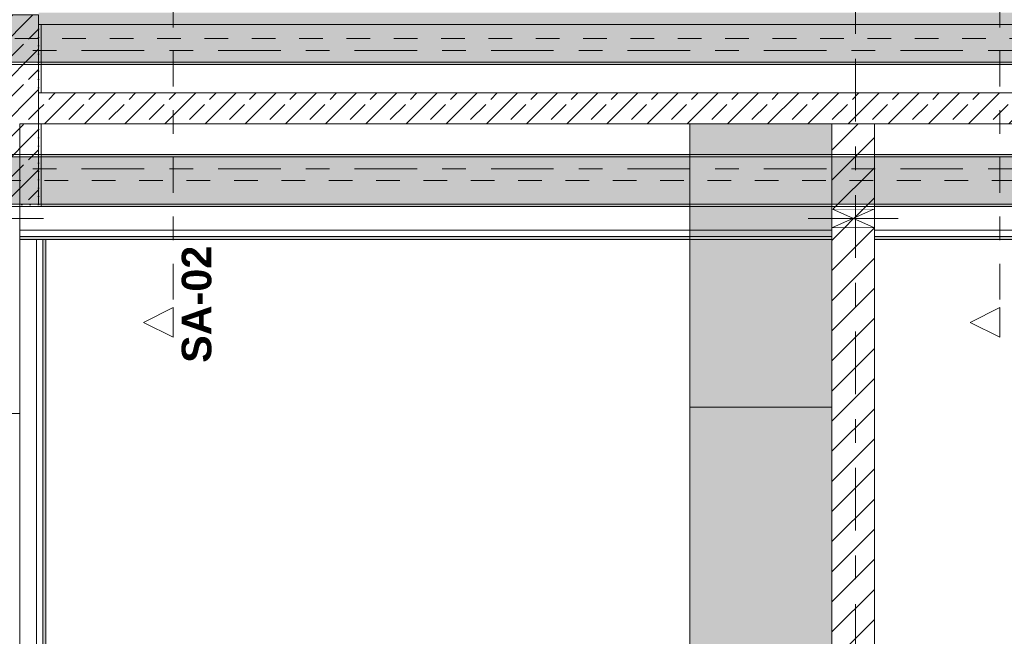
# Model space of a CAD drawing. Header units: metres. Extents: x -3.6 to 84.5, y -11 to 16.8.
# Tile 129 of 256: x 25.8 to 30, y 3.4 to 6. Entities that reach past the tile are written whole.
import ezdxf

# ---------------------------------------------------------------- set-up
doc = ezdxf.new("R2010")
doc.units = ezdxf.units.M
doc.header["$MEASUREMENT"] = 0
for name, pattern in [('Achse', [0.2, 0.1, -0.05, 0, -0.05]), ('Schnittlinie', [0.3, 0.15, -0.075, 0, -0.075]), ('Strichlinie doppelt', [0.546806, 0.264583, -0.105833, 0.070556, -0.105833]), ('Wipeout_Contour', [1, 0, -1])]:
    doc.linetypes.add(name, pattern=pattern)
for name, color, linetype in [('203 - Marker.Schnitt - Ausbaudetail SA', 7, 'Continuous'), ('451 - Universal.Achsen Raster', 7, 'Continuous'), ('605 - Struktur.Wand Innen', 7, 'Continuous'), ('607 - Struktur.Stütze', 7, 'Continuous'), ('608 - Struktur.Träger', 7, 'Continuous'), ('701 - Einrichtung.Möbel', 7, 'Continuous'), ('Abbruch_605 - Struktur.Wand Innen', 7, 'Continuous'), ('Neubau_605 - Struktur.Wand Innen', 7, 'Continuous'), ('Neubau_653 - Abdeckung.TB Verkofferung', 7, 'Continuous')]:
    doc.layers.add(name, color=color, linetype=linetype)
doc.styles.add('ERSTELLTER_STIL_1', font='txt')
doc.linetypes.add('Abbruch 1', pattern='A,0,[1,2022.0244.A_L5A-PL04.04_iB_Deckenspiegel 2.OG1.Shx,S=0.001984,R=0,X=0,Y=0],-0.25,0', length=0.25)
pattern_1 = [(45, (0, 0), (-0.01767767, 0.01767767), [0, -0.025])]
pattern_2 = [(45, (0, 0), (-0.08485281, 0.08485281), []), (45, (-0.04243, 0.04243), (-0.08485281, 0.08485281), [0.09, -0.03])]
pattern_3 = [(45, (0, 0), (-0.0636396, 0.0636396), [])]

msp = doc.modelspace()

# ---------------------------------------------------------------- hatches: boundary and pattern name
at = {"layer": '605 - Struktur.Wand Innen', "linetype": 'Continuous', "lineweight": 0, "true_color": 0x000000}
h = msp.add_hatch(dxfattribs=at)
h.set_pattern_fill('Beton__Stahlbeton_0001', color=18, style=0, pattern_type=2)
h.set_pattern_definition(pattern_2)
h.paths.add_polyline_path([(32.77, 5.6705), (25.88, 5.6705), (25.88, 5.5395), (32.77, 5.5395)])
at = {"layer": '607 - Struktur.Stütze', "linetype": 'Continuous', "lineweight": 0, "true_color": 0x000000}
h = msp.add_hatch(dxfattribs=at)
h.set_pattern_fill('Beton__Stahlbeton_0001', color=18, style=0, pattern_type=2)
h.set_pattern_definition(pattern_2)
h.paths.add_polyline_path([(25.58, 5.2), (25.88, 5.2), (25.88, 6), (25.58, 6)])
h = msp.add_hatch(dxfattribs=at)
h.set_pattern_fill('Gips_0001', color=18, style=0, pattern_type=2)
h.set_pattern_definition(pattern_1)
h.paths.add_polyline_path([(25.89, 5.96), (25.88, 5.96), (25.88, 5.6705), (25.89, 5.6705)])
h = msp.add_hatch(dxfattribs=at)
h.set_pattern_fill('Gips_0001', color=18, style=0, pattern_type=2)
h.set_pattern_definition(pattern_1)
h.paths.add_polyline_path([(25.8, 5.2), (25.8, 5.19), (25.89, 5.19), (25.89, 5.5395), (25.88, 5.5395), (25.88, 5.2)])
at = {"layer": '608 - Struktur.Träger', "linetype": 'Continuous', "lineweight": 0, "true_color": 0x000000}
h = msp.add_hatch(dxfattribs=at)
h.set_pattern_fill('Beton__Stahlbeton_0001', color=18, style=0, pattern_type=2)
h.set_pattern_definition(pattern_2)
h.paths.add_polyline_path([(0.69, 6), (0.38, 6), (0.38, 5.8), (0.69, 5.8), (7.57, 5.8), (7.89, 5.8), (11.17, 5.8), (11.49, 5.8), (18.37, 5.8), (18.69, 5.8), (22.06, 5.8), (22.19, 5.8), (25.57, 5.8), (25.89, 5.8), (32.77, 5.8), (33.09, 5.8), (36.465, 5.8), (36.605, 5.8), (39.97, 5.8), (40.29, 5.8), (47.17, 5.8), (47.49, 5.8), (50.85, 5.8), (51.02, 5.8), (54.37, 5.8), (54.69, 5.8), (58.07, 5.8), (58.205, 5.8), (61.57, 5.8), (61.88, 5.8), (61.88, 6), (61.57, 6), (54.69, 6), (54.37, 6), (50.9625, 6), (50.8975, 6), (47.49, 6), (47.17, 6), (40.29, 6), (39.97, 6), (33.09, 6), (25.57, 6), (18.69, 6), (18.37, 6), (14.945, 6), (14.88, 6), (11.49, 6), (11.17, 6), (7.89, 6), (7.57, 6)])
h = msp.add_hatch(dxfattribs=at)
h.set_pattern_fill('Gips_0001', color=18, style=0, pattern_type=2)
h.set_pattern_definition(pattern_1)
h.paths.add_polyline_path([(25.89, 5.8), (25.89, 5.79), (32.77, 5.79), (32.77, 5.8)])
at = {"layer": '701 - Einrichtung.Möbel', "linetype": 'Continuous', "lineweight": 0, "true_color": 0x3a3a3a}
msp.add_hatch(color=250, dxfattribs=at).paths.add_polyline_path([(28.63, 5.5395), (28.63, 3.144), (29.23, 3.144), (29.23, 5.5395)])
at = {"layer": 'Abbruch_605 - Struktur.Wand Innen', "linetype": 'Continuous', "lineweight": 0, "true_color": 0x000000}
h = msp.add_hatch(dxfattribs=at)
h.set_pattern_fill('Holz__Sperrholz_2_0001', color=18, style=0, pattern_type=2)
h.set_pattern_definition([(0, (0, 0), (0, 0.065), []), (45, (0, 0), (-0.13, 0.13), [0.0919239, -0.0919239]), (45, (0.065, 0), (-0.13, 0.13), [0.0919239, -0.0919239]), (45, (0.13, 0), (-0.13, 0.13), [0.0919239, -0.0919239]), (45, (0.195, 0), (-0.13, 0.13), [0.0919239, -0.0919239]), (315, (0, 0), (0.13, 0.13), [0.0919239, -0.0919239]), (315, (0.065, 0), (0.13, 0.13), [0.0919239, -0.0919239]), (315, (0.13, 0), (0.13, 0.13), [0.0919239, -0.0919239]), (315, (0.195, 0), (0.13, 0.13), [0.0919239, -0.0919239])])
h.paths.add_polyline_path([(25.88, 6), (25.88, 6), (25.88, 5.96), (32.78, 5.96), (32.78, 6.01), (25.88, 6.01)])
h = msp.add_hatch(dxfattribs=at)
h.set_pattern_fill('MW_Ziegel_0001', color=18, style=0, pattern_type=2)
h.set_pattern_definition(pattern_3)
h.paths.add_polyline_path([(29.23, 5.18), (29.32, 5.14), (29.41, 5.18)])
h = msp.add_hatch(dxfattribs=at)
h.set_pattern_fill('MW_Ziegel_0001', color=18, style=0, pattern_type=2)
h.set_pattern_definition(pattern_3)
h.paths.add_polyline_path([(29.23, 5.1), (29.41, 5.1), (29.32, 5.14)])
at = {"layer": 'Neubau_653 - Abdeckung.TB Verkofferung', "linetype": 'Continuous', "lineweight": 0, "true_color": 0x000000}
h = msp.add_hatch(dxfattribs=at)
h.set_pattern_fill('Gips_0001', color=18, style=0, pattern_type=2)
h.set_pattern_definition(pattern_1)
h.paths.add_polyline_path([(25.91, 1.01), (25.91, 5.0505), (25.8975, 5.0505), (25.8975, 1.01)])
h = msp.add_hatch(dxfattribs=at)
h.set_pattern_fill('Gips_0001', color=18, style=0, pattern_type=2)
h.set_pattern_definition(pattern_1)
h.paths.add_polyline_path([(29.41, 5.0505), (33.09, 5.0505), (33.09, 5.063), (29.41, 5.063)])

# ---------------------------------------------------------------- linework, layer by layer
at = {"layer": '203 - Marker.Schnitt - Ausbaudetail SA', "color": 7, "linetype": 'Schnittlinie', "lineweight": 13}
for p, q in [((26.4478, 6.2975), (26.4478, 4.763)), ((29.9393, 6.2975), (29.9393, 4.763))]:
    msp.add_line(p, q, dxfattribs=at)
at = {"layer": '451 - Universal.Achsen Raster', "color": 160, "linetype": 'Strichlinie doppelt', "lineweight": 9, "true_color": 0x3232ff}
msp.add_line((64.935, 5.85), (-3.175, 5.85), dxfattribs=at)
at = {"layer": '605 - Struktur.Wand Innen', "color": 7, "linetype": 'Continuous', "lineweight": 18}
msp.add_line((25.8, 4.315), (25.66, 4.315), dxfattribs=at)
at = {"layer": '605 - Struktur.Wand Innen', "color": 7, "linetype": 'Continuous', "lineweight": 18, "flags": 128}
for points in [[(32.77, 5.6705), (25.88, 5.6705)], [(25.88, 5.5395), (32.77, 5.5395)], [(25.8, 5.18), (25.8, 5.2)], [(25.8, 4.315), (25.8, 5.1)]]:
    msp.add_lwpolyline(points, dxfattribs=at)
at = {"layer": '607 - Struktur.Stütze', "color": 7, "linetype": 'Continuous', "lineweight": 13, "flags": 128}
msp.add_lwpolyline([(25.58, 5.2), (25.88, 5.2), (25.88, 6), (25.58, 6)], close=True, dxfattribs=at)
at = {"layer": '607 - Struktur.Stütze', "color": 7, "linetype": 'Continuous', "lineweight": 5, "flags": 128}
for points in [[(25.89, 5.6705), (25.89, 5.96)], [(25.8, 5.19), (25.89, 5.19), (25.89, 5.5395)]]:
    msp.add_lwpolyline(points, dxfattribs=at)
at = {"layer": '608 - Struktur.Träger', "color": 7, "linetype": 'Achse', "lineweight": 9}
msp.add_line((0.38, 5.9), (61.88, 5.9), dxfattribs=at)
at = {"layer": '608 - Struktur.Träger', "color": 7, "linetype": 'Continuous', "lineweight": 13}
for p, q in [((0.38, 5.79), (61.88, 5.79)), ((25.89, 5.4), (25.57, 5.4))]:
    msp.add_line(p, q, dxfattribs=at)
at = {"layer": '608 - Struktur.Träger', "color": 7, "linetype": 'Continuous', "lineweight": 5}
for p, q in [((25.89, 5.8), (25.89, 5.79)), ((32.77, 5.79), (25.89, 5.79)), ((25.89, 5.41), (25.89, 5.4)), ((25.89, 5.2), (25.89, 5.19))]:
    msp.add_line(p, q, dxfattribs=at)
at = {"layer": '608 - Struktur.Träger', "color": 7, "linetype": 'Continuous', "lineweight": 13, "flags": 128}
msp.add_lwpolyline([(50.85, 5.8), (47.49, 5.8), (47.17, 5.8), (40.29, 5.8), (39.97, 5.8), (36.605, 5.8), (36.465, 5.8), (33.09, 5.8), (32.77, 5.8), (25.89, 5.8), (25.57, 5.8), (22.19, 5.8), (22.06, 5.8), (18.69, 5.8), (18.37, 5.8), (11.49, 5.8), (11.17, 5.8), (7.89, 5.8), (7.57, 5.8), (0.69, 5.8), (0.38, 5.8)], dxfattribs=at)
at = {"layer": '701 - Einrichtung.Möbel', "color": 7, "linetype": 'Continuous', "lineweight": 5, "true_color": 0xebebeb}
msp.add_line((28.63, 4.3417), (29.23, 4.3417), dxfattribs=at)
at = {"layer": '701 - Einrichtung.Möbel', "color": 7, "linetype": 'Continuous', "lineweight": 5, "true_color": 0xebebeb, "flags": 128}
msp.add_lwpolyline([(28.63, 5.5395), (28.63, 3.144), (29.23, 3.144), (29.23, 5.5395)], close=True, dxfattribs=at)
at = {"layer": 'Abbruch_605 - Struktur.Wand Innen', "color": 7, "linetype": 'Abbruch 1', "lineweight": 18}
for p, q in [((29.41, 5.18), (29.23, 5.18)), ((29.23, 5.1), (29.41, 5.1))]:
    msp.add_line(p, q, dxfattribs=at)
at = {"layer": 'Abbruch_605 - Struktur.Wand Innen', "color": 160, "linetype": 'Abbruch 1', "lineweight": 5, "true_color": 0x3232ff}
for p, q in [((25.56, 5.14), (25.9, 5.14)), ((25.56, 5.14), (25.9, 5.14)), ((29.13, 5.14), (29.51, 5.14)), ((29.13, 5.14), (29.51, 5.14))]:
    msp.add_line(p, q, dxfattribs=at)
at = {"layer": 'Abbruch_605 - Struktur.Wand Innen', "color": 7, "linetype": 'Abbruch 1', "lineweight": 18, "flags": 128}
for points in [[(25.88, 5.96), (32.78, 5.96)], [(25.8, 5.1), (25.8, 5.18)], [(29.23, 5.18), (29.23, 5.1)], [(29.41, 5.1), (29.41, 5.18)]]:
    msp.add_lwpolyline(points, dxfattribs=at)
at = {"layer": 'Neubau_605 - Struktur.Wand Innen', "color": 1, "linetype": 'Continuous', "lineweight": 9}
for p, q in [((29.23, 5.1), (29.41, 5.18)), ((29.23, 5.18), (29.41, 5.1))]:
    msp.add_line(p, q, dxfattribs=at)
at = {"layer": 'Neubau_653 - Abdeckung.TB Verkofferung', "color": 1, "linetype": 'Continuous', "lineweight": 9}
for p, q in [((25.8, 5.0505), (25.8, 5.5395)), ((29.41, 5.5395), (33.09, 5.5395)), ((29.41, 5.0505), (29.41, 5.5395)), ((25.8, 1.01), (25.8, 5.0505)), ((25.91, 5.0505), (25.8, 5.0505)), ((25.91, 1.01), (25.91, 5.0505)), ((29.41, 5.0505), (33.09, 5.0505))]:
    msp.add_line(p, q, dxfattribs=at)
at = {"layer": 'Neubau_653 - Abdeckung.TB Verkofferung', "color": 1, "linetype": 'Continuous', "lineweight": 5}
for p, q in [((33.09, 5.19), (29.41, 5.19)), ((33.09, 5.09), (29.41, 5.09)), ((25.8705, 5.0505), (25.8705, 1.01)), ((25.8975, 5.0505), (25.8975, 1.01)), ((25.91, 5.0505), (25.91, 1.01)), ((33.09, 5.063), (29.41, 5.063)), ((33.09, 5.0505), (29.41, 5.0505))]:
    msp.add_line(p, q, dxfattribs=at)
at = {"layer": 'Neubau_653 - Abdeckung.TB Verkofferung', "color": 1, "linetype": 'Continuous', "lineweight": 5, "flags": 128}
for points in [[(25.8, 5.19), (25.8, 5.09), (25.8, 5.063), (25.8, 5.0505)], [(29.41, 5.19), (29.41, 5.09), (29.41, 5.063), (29.41, 5.0505)], [(25.91, 5.0505), (25.8975, 5.0505), (25.8705, 5.0505)]]:
    msp.add_lwpolyline(points, dxfattribs=at)

# ---------------------------------------------------------------- texts
at = {"layer": '203 - Marker.Schnitt - Ausbaudetail SA', "color": 7, "lineweight": 13, "insert": (26.6111, 5.0246), "char_height": 0.125, "attachment_point": 9, "rotation": 90, "style": 'ERSTELLTER_STIL_1'}
msp.add_mtext('\\A1;{\\pqr;\\pt0;\\fArial|b1|i0|c0|p38;SA-02}', dxfattribs=at)

# ---------------------------------------------------------------- next in the draw order: wipeouts: each hides what was drawn before it
at = {"color": 254, "linetype": 'Wipeout_Contour', "lineweight": 0, "ltscale": 79.979405}
msp.add_wipeout([(26.4478, 4.638), (26.4478, 4.763), (26.3228, 4.7005)], dxfattribs=at).dxf.layer = '203 - Marker.Schnitt - Ausbaudetail SA'
at = {"color": 254, "linetype": 'Wipeout_Contour', "lineweight": 0, "ltscale": 90.307568}
msp.add_wipeout([(29.9393, 4.638), (29.9393, 4.763), (29.8143, 4.7005)], dxfattribs=at).dxf.layer = '203 - Marker.Schnitt - Ausbaudetail SA'
at = {"color": 254, "linetype": 'Wipeout_Contour', "lineweight": 0, "ltscale": 119.239131}
msp.add_wipeout([(29.41, 5.5395), (29.23, 5.5395), (29.23, 5.18), (29.41, 5.18)], dxfattribs=at).dxf.layer = '605 - Struktur.Wand Innen'
at = {"color": 254, "linetype": 'Wipeout_Contour', "lineweight": 0, "ltscale": 118.179072}
msp.add_wipeout([(29.41, 5.1), (29.23, 5.1), (29.23, 0.7), (29.41, 0.7)], dxfattribs=at).dxf.layer = '605 - Struktur.Wand Innen'

# ---------------------------------------------------------------- next in the draw order: hatches: boundary and pattern name
at = {"layer": '605 - Struktur.Wand Innen', "linetype": 'Continuous', "lineweight": 0, "true_color": 0x000000}
h = msp.add_hatch(dxfattribs=at)
h.set_pattern_fill('MW_Ziegel_0001', color=18, style=0, pattern_type=2)
h.set_pattern_definition(pattern_3)
h.paths.add_polyline_path([(29.41, 5.5395), (29.23, 5.5395), (29.23, 5.18), (29.41, 5.18)])
h = msp.add_hatch(dxfattribs=at)
h.set_pattern_fill('MW_Ziegel_0001', color=18, style=0, pattern_type=2)
h.set_pattern_definition(pattern_3)
h.paths.add_polyline_path([(29.41, 5.1), (29.23, 5.1), (29.23, 0.7), (29.41, 0.7)])
at = {"layer": '608 - Struktur.Träger', "linetype": 'Continuous', "lineweight": 0, "true_color": 0x000000}
h = msp.add_hatch(dxfattribs=at)
h.set_pattern_fill('Gips_0001', color=18, style=0, pattern_type=2)
h.set_pattern_definition(pattern_1)
h.paths.add_polyline_path([(29.23, 5.41), (25.89, 5.41), (25.89, 5.4), (29.23, 5.4)])
h = msp.add_hatch(dxfattribs=at)
h.set_pattern_fill('Gips_0001', color=18, style=0, pattern_type=2)
h.set_pattern_definition(pattern_1)
h.paths.add_polyline_path([(29.41, 5.41), (29.41, 5.4), (32.77, 5.4), (32.77, 5.41)])
h = msp.add_hatch(dxfattribs=at)
h.set_pattern_fill('Beton__Stahlbeton_0001', color=18, style=0, pattern_type=2)
h.set_pattern_definition(pattern_2)
h.paths.add_polyline_path([(14.5051, 5.2), (18.37, 5.2), (18.69, 5.2), (22.06, 5.2), (22.19, 5.2), (25.57, 5.2), (25.89, 5.2), (29.23, 5.2), (29.41, 5.2), (32.77, 5.2), (33.09, 5.2), (36.465, 5.2), (36.605, 5.2), (39.97, 5.2), (40.29, 5.2), (47.17, 5.2), (47.49, 5.2), (50.85, 5.2), (51.02, 5.2), (54.37, 5.2), (54.69, 5.2), (58.07, 5.2), (58.205, 5.2), (61.57, 5.2), (61.88, 5.2), (61.88, 5.4), (61.57, 5.4), (58.205, 5.4), (58.07, 5.4), (54.69, 5.4), (54.37, 5.4), (51.02, 5.4), (50.85, 5.4), (47.49, 5.4), (47.17, 5.4), (40.29, 5.4), (39.97, 5.4), (36.605, 5.4), (36.465, 5.4), (33.09, 5.4), (32.77, 5.4), (29.41, 5.4), (29.23, 5.4), (25.89, 5.4), (25.57, 5.4), (22.19, 5.4), (22.06, 5.4), (18.69, 5.4), (18.37, 5.4), (14.5051, 5.4)])
h = msp.add_hatch(dxfattribs=at)
h.set_pattern_fill('Gips_0001', color=18, style=0, pattern_type=2)
h.set_pattern_definition(pattern_1)
h.paths.add_polyline_path([(25.89, 5.19), (29.23, 5.19), (29.23, 5.2), (25.89, 5.2)])
h = msp.add_hatch(dxfattribs=at)
h.set_pattern_fill('Gips_0001', color=18, style=0, pattern_type=2)
h.set_pattern_definition(pattern_1)
h.paths.add_polyline_path([(32.77, 5.2), (29.41, 5.2), (29.41, 5.19), (32.77, 5.19)])
at = {"layer": 'Neubau_653 - Abdeckung.TB Verkofferung', "linetype": 'Continuous', "lineweight": 0, "true_color": 0x000000}
h = msp.add_hatch(dxfattribs=at)
h.set_pattern_fill('Gips_0001', color=18, style=0, pattern_type=2)
h.set_pattern_definition(pattern_1)
h.paths.add_polyline_path([(25.8, 5.0505), (29.23, 5.0505), (29.23, 5.063), (25.8, 5.063)])

# ---------------------------------------------------------------- next in the draw order: linework, layer by layer
at = {"layer": '203 - Marker.Schnitt - Ausbaudetail SA', "color": 7, "linetype": 'Continuous', "lineweight": 13, "flags": 128}
for points in [[(26.4478, 4.638), (26.4478, 4.763), (26.3228, 4.7005)], [(29.9393, 4.638), (29.9393, 4.763), (29.8143, 4.7005)]]:
    msp.add_lwpolyline(points, close=True, dxfattribs=at)
at = {"layer": '451 - Universal.Achsen Raster', "color": 160, "linetype": 'Strichlinie doppelt', "lineweight": 9, "true_color": 0x3232ff}
for p, q in [((29.33, -10.585), (29.33, 16.355)), ((64.935, 5.35), (-3.175, 5.35))]:
    msp.add_line(p, q, dxfattribs=at)
at = {"layer": '605 - Struktur.Wand Innen', "color": 7, "linetype": 'Continuous', "lineweight": 18, "flags": 128}
for points in [[(29.41, 5.5395), (29.23, 5.5395)], [(29.23, 5.5395), (29.23, 5.18)], [(29.41, 5.18), (29.41, 5.5395)], [(29.23, 5.1), (29.23, 0.7)], [(29.41, 0.7), (29.41, 5.1)]]:
    msp.add_lwpolyline(points, dxfattribs=at)
at = {"layer": '608 - Struktur.Träger', "color": 7, "linetype": 'Continuous', "lineweight": 13}
for p, q in [((14.5051, 5.41), (61.88, 5.41)), ((29.23, 5.4), (25.89, 5.4)), ((29.41, 5.4), (29.23, 5.4)), ((32.77, 5.4), (29.41, 5.4)), ((14.5051, 5.19), (61.88, 5.19))]:
    msp.add_line(p, q, dxfattribs=at)
at = {"layer": '608 - Struktur.Träger', "color": 7, "linetype": 'Continuous', "lineweight": 5}
for p, q in [((29.23, 5.41), (25.89, 5.41)), ((29.23, 5.41), (29.23, 5.4)), ((29.41, 5.41), (29.41, 5.4)), ((32.77, 5.41), (29.41, 5.41)), ((29.23, 5.2), (29.23, 5.19)), ((29.41, 5.2), (29.41, 5.19)), ((29.23, 5.19), (25.89, 5.19)), ((32.77, 5.19), (29.41, 5.19))]:
    msp.add_line(p, q, dxfattribs=at)
at = {"layer": '608 - Struktur.Träger', "color": 7, "linetype": 'Achse', "lineweight": 9}
msp.add_line((14.5051, 5.3), (61.88, 5.3), dxfattribs=at)
at = {"layer": '608 - Struktur.Träger', "color": 7, "linetype": 'Continuous', "lineweight": 13, "flags": 128}
msp.add_lwpolyline([(50.85, 5.2), (47.49, 5.2), (47.17, 5.2), (40.29, 5.2), (39.97, 5.2), (36.605, 5.2), (36.465, 5.2), (33.09, 5.2), (32.77, 5.2), (29.41, 5.2), (29.23, 5.2), (25.89, 5.2), (25.57, 5.2), (22.19, 5.2), (22.06, 5.2), (18.69, 5.2), (18.37, 5.2), (14.5051, 5.2)], dxfattribs=at)
at = {"layer": 'Neubau_653 - Abdeckung.TB Verkofferung', "color": 1, "linetype": 'Continuous', "lineweight": 9}
for p, q in [((25.8, 5.5395), (29.23, 5.5395)), ((29.23, 5.0505), (29.23, 5.5395)), ((25.8, 5.0505), (29.23, 5.0505))]:
    msp.add_line(p, q, dxfattribs=at)
at = {"layer": 'Neubau_653 - Abdeckung.TB Verkofferung', "color": 1, "linetype": 'Continuous', "lineweight": 5}
for p, q in [((29.23, 5.19), (25.8, 5.19)), ((29.23, 5.09), (25.8, 5.09)), ((29.23, 5.063), (25.8, 5.063)), ((29.23, 5.0505), (25.8, 5.0505))]:
    msp.add_line(p, q, dxfattribs=at)
at = {"layer": 'Neubau_653 - Abdeckung.TB Verkofferung', "color": 1, "linetype": 'Continuous', "lineweight": 5, "flags": 128}
msp.add_lwpolyline([(29.23, 5.19), (29.23, 5.09), (29.23, 5.063), (29.23, 5.0505)], dxfattribs=at)

doc.saveas('drawing.dxf')
